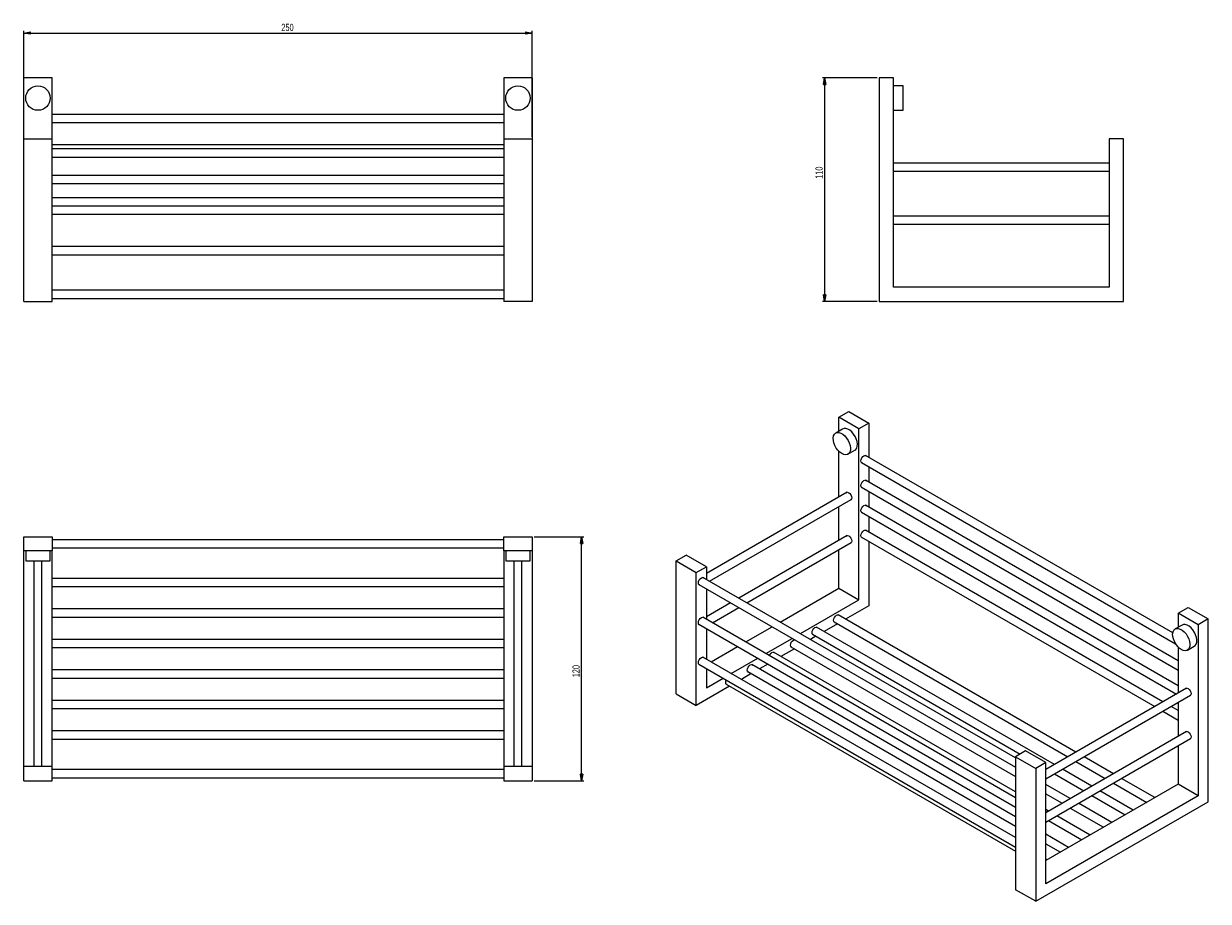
# Model space of a CAD drawing. Header units: millimetres. Extents: x 205 to 787, y 85 to 516.
import ezdxf

# ---------------------------------------------------------------- set-up
doc = ezdxf.new("R2010")
doc.units = ezdxf.units.MM
doc.styles.add('SLDTEXTSTYLE0', font='TXT', dxfattribs={"width": 0.75})
doc.dimstyles.new('SLDDIMSTYLE0', dxfattribs={"dimtxt": 3.5, "dimasz": 3.302, "dimexe": 0, "dimexo": 0.0625, "dimgap": 0.875, "dimtad": 2, "dimrnd": 1e-09, "dimzin": 12, "dimdsep": 46, "dimtxsty": 'SLDTEXTSTYLE0', "dimblk1": 'CLOSED', "dimblk2": 'CLOSED', "dimsah": 1, "dimcen": 0.09, "dimadec": 0, "dimazin": 0, "dimtfac": 1, "dimtofl": 0, "dimtmove": 0, "dimatfit": 3, "dimldrblk": 'CLOSED', "dimfxl": 1, "dimtolj": 1, "dimtzin": 12, "dimarcsym": 0})

# ---------------------------------------------------------------- blocks, each defined once
blk = doc.blocks.new('_CLOSED')
at = {"color": 0, "linetype": 'ByBlock', "lineweight": -2}
for p, q in [((-1, 0.166667), (0, 0)), ((-1, 0.166667), (-1, -0.166667)), ((0, 0), (-1, -0.166667)), ((0, 0), (-1, 0))]:
    blk.add_line(p, q, dxfattribs=at)
blk = doc.blocks.new('*D2')
at = {"color": 7, "linetype": 'Continuous', "lineweight": 0}
for p, q in [((204.91, 460.85), (204.91, 512.85)), ((454.91, 460.85), (454.91, 512.85)), ((204.91, 511.85), (454.91, 511.85))]:
    blk.add_line(p, q, dxfattribs=at)
at = {"color": 7, "linetype": 'Continuous', "lineweight": 0, "xscale": 3.302, "yscale": 3.302, "rotation": 180}
blk.add_blockref('_CLOSED', (204.91, 511.85, -56.4), dxfattribs=at)
at = {"color": 7, "linetype": 'Continuous', "lineweight": 0, "xscale": 3.302, "yscale": 3.302}
blk.add_blockref('_CLOSED', (454.91, 511.85, -56.4), dxfattribs=at)
at = {"color": 7, "linetype": 'Continuous', "lineweight": 0, "insert": (331.58, 516.36), "char_height": 3.5, "attachment_point": 1, "style": 'SLDTEXTSTYLE0'}
blk.add_mtext('250', dxfattribs=at)
blk = doc.blocks.new('*D3')
at = {"color": 7, "linetype": 'Continuous', "lineweight": 0}
for p, q in [((624.59, 489.85), (597.72, 489.85)), ((598.72, 489.85), (598.72, 379.85)), ((624.59, 379.85), (597.72, 379.85))]:
    blk.add_line(p, q, dxfattribs=at)
at = {"color": 7, "linetype": 'Continuous', "lineweight": 0, "xscale": 3.302, "yscale": 3.302}
for p, rotation in [((598.72, 489.85, 0.1), 90), ((598.72, 379.85, 0.1), 270)]:
    blk.add_blockref('_CLOSED', p, dxfattribs=dict(at, rotation=rotation))
at = {"color": 7, "linetype": 'Continuous', "lineweight": 0, "insert": (594.21, 440.16), "char_height": 3.5, "attachment_point": 1, "rotation": 90, "style": 'SLDTEXTSTYLE0'}
blk.add_mtext('110', dxfattribs=at)
blk = doc.blocks.new('*D4')
at = {"color": 7, "linetype": 'Continuous', "lineweight": 0}
for p, q in [((455.91, 264.21), (480.24, 264.21)), ((479.24, 144.21), (479.24, 264.21)), ((455.91, 144.21), (480.24, 144.21))]:
    blk.add_line(p, q, dxfattribs=at)
at = {"color": 7, "linetype": 'Continuous', "lineweight": 0, "xscale": 3.302, "yscale": 3.302}
for p, rotation in [((479.24, 264.21, -54.9), 90), ((479.24, 144.21, -54.9), 270)]:
    blk.add_blockref('_CLOSED', p, dxfattribs=dict(at, rotation=rotation))
at = {"color": 7, "linetype": 'Continuous', "lineweight": 0, "insert": (474.73, 195.08), "char_height": 3.5, "attachment_point": 1, "rotation": 90, "style": 'SLDTEXTSTYLE0'}
blk.add_mtext('120', dxfattribs=at)

msp = doc.modelspace()

# ---------------------------------------------------------------- linework, layer by layer
at = {"color": 7, "linetype": 'Continuous', "lineweight": 15}
for p, q in [((218.909, 489.851), (204.909, 489.851)), ((204.909, 459.851), (204.909, 489.851)), ((218.909, 459.851), (218.909, 489.851)), ((454.909, 489.851), (440.909, 489.851)), ((440.909, 489.851), (440.909, 459.851)), ((454.909, 489.851), (454.909, 459.851)), ((625.585, 489.851), (625.585, 379.851)), ((632.585, 489.851), (625.585, 489.851)), ((632.585, 386.851), (632.585, 489.851)), ((637.385, 485.851), (632.585, 485.851)), ((637.385, 473.851), (637.385, 485.851)), ((440.909, 471.851), (218.909, 471.851)), ((632.585, 473.851), (637.385, 473.851)), ((218.909, 467.851), (440.909, 467.851)), ((204.909, 379.851), (204.909, 459.851)), ((204.909, 459.851), (218.909, 459.851)), ((218.909, 379.851), (218.909, 459.851)), ((440.909, 456.851), (218.909, 456.851)), ((440.909, 454.851), (218.909, 454.851)), ((440.909, 459.851), (440.909, 379.851)), ((440.909, 459.851), (454.909, 459.851)), ((454.909, 459.851), (454.909, 379.851)), ((738.585, 459.851), (738.585, 386.851)), ((745.585, 459.851), (738.585, 459.851)), ((745.585, 379.851), (745.585, 459.851)), ((218.909, 450.851), (440.909, 450.851)), ((738.585, 447.851), (632.585, 447.851)), ((632.585, 443.851), (738.585, 443.851)), ((440.909, 441.851), (218.909, 441.851)), ((218.909, 437.851), (440.909, 437.851)), ((440.909, 430.851), (218.909, 430.851)), ((218.909, 426.851), (440.909, 426.851)), ((218.909, 422.851), (440.909, 422.851)), ((738.585, 421.851), (632.585, 421.851)), ((632.585, 417.851), (738.585, 417.851)), ((440.909, 406.851), (218.909, 406.851)), ((218.909, 402.851), (440.909, 402.851)), ((440.909, 385.351), (218.909, 385.351)), ((738.585, 386.851), (632.585, 386.851)), ((204.909, 379.851), (218.909, 379.851)), ((218.909, 381.351), (440.909, 381.351)), ((454.909, 379.851), (440.909, 379.851)), ((625.585, 379.851), (745.585, 379.851)), ((605.62, 322.964), (610.57, 325.821)), ((615.52, 317.249), (605.62, 322.964)), ((605.62, 316.012), (605.62, 322.964)), ((610.57, 325.821), (620.469, 320.107)), ((607.57, 317.137), (604.176, 315.178)), ((620.469, 320.107), (615.52, 317.249)), ((615.52, 233.145), (615.52, 317.249)), ((620.469, 320.107), (620.469, 303.228)), ((605.62, 283.631), (605.62, 306.322)), ((610.175, 304.785), (613.57, 306.745)), ((769.886, 216.971), (618.769, 304.209)), ((616.77, 300.745), (771.271, 211.553)), ((620.469, 298.609), (620.469, 290.98)), ((772.497, 203.216), (618.769, 291.961)), ((609.795, 286.041), (540.566, 246.076)), ((616.77, 288.497), (772.497, 198.597)), ((620.469, 286.361), (620.469, 278.731)), ((542.093, 242.338), (611.795, 282.577)), ((772.497, 190.968), (618.769, 279.713)), ((605.62, 262.401), (605.62, 279.012)), ((616.77, 276.249), (771.678, 186.822)), ((620.469, 274.113), (620.469, 266.483)), ((204.909, 257.209), (204.909, 264.209)), ((204.909, 264.209), (218.909, 264.209)), ((218.909, 264.209), (218.909, 257.209)), ((440.909, 262.709), (218.909, 262.709)), ((440.909, 257.209), (440.909, 264.209)), ((440.909, 264.209), (454.909, 264.209)), ((454.909, 264.209), (454.909, 257.209)), ((609.795, 264.811), (556.48, 234.033)), ((616.77, 264), (761.07, 180.698)), ((765.07, 183.007), (618.769, 267.465)), ((218.909, 257.209), (204.909, 257.209)), ((204.909, 151.209), (204.909, 257.209)), ((205.909, 257.209), (205.909, 252.409)), ((217.909, 252.409), (217.909, 257.209)), ((218.909, 258.709), (440.909, 258.709)), ((218.909, 151.209), (218.909, 257.209)), ((454.909, 257.209), (440.909, 257.209)), ((440.909, 257.209), (440.909, 151.209)), ((441.909, 257.209), (441.909, 252.409)), ((453.909, 252.409), (453.909, 257.209)), ((454.909, 257.209), (454.909, 151.209)), ((560.48, 231.723), (611.795, 261.346)), ((605.62, 238.86), (605.62, 257.782)), ((620.469, 261.865), (620.469, 230.287)), ((205.909, 252.409), (217.909, 252.409)), ((209.909, 252.409), (209.909, 151.209)), ((213.909, 151.209), (213.909, 252.409)), ((441.909, 252.409), (453.909, 252.409)), ((445.909, 252.409), (445.909, 151.209)), ((449.909, 151.209), (449.909, 252.409)), ((525.717, 252.341), (530.667, 255.198)), ((525.717, 252.341), (535.617, 246.626)), ((525.717, 187.017), (525.717, 252.341)), ((540.566, 249.483), (530.667, 255.198)), ((535.617, 246.626), (540.566, 249.483)), ((535.617, 181.303), (535.617, 246.626)), ((540.566, 249.483), (540.566, 243.219)), ((440.909, 243.709), (218.909, 243.709)), ((218.909, 239.709), (440.909, 239.709)), ((536.866, 240.737), (692.594, 150.837)), ((692.594, 155.456), (538.866, 244.201)), ((576.869, 222.262), (605.62, 238.86)), ((605.62, 238.86), (615.52, 233.145)), ((540.566, 238.601), (540.566, 223.622)), ((586.768, 216.548), (615.52, 233.145)), ((440.909, 228.709), (218.909, 228.709)), ((552.48, 231.723), (540.566, 224.846)), ((543.507, 221.925), (556.48, 229.414)), ((620.469, 230.287), (609.035, 223.686)), ((772.497, 226.628), (777.447, 229.485)), ((777.447, 229.485), (787.347, 223.77)), ((218.909, 224.709), (440.909, 224.709)), ((692.594, 135.859), (538.866, 224.604)), ((605.035, 221.377), (598.428, 217.563)), ((603.335, 222.358), (718.285, 155.999)), ((722.286, 158.308), (605.334, 225.822)), ((782.397, 220.913), (772.497, 226.628)), ((772.497, 226.628), (772.497, 219.676)), ((787.347, 223.77), (782.397, 220.913)), ((787.347, 133.951), (787.347, 223.77)), ((536.866, 221.14), (692.594, 131.24)), ((540.566, 219.004), (540.566, 204.025)), ((559.895, 212.464), (572.868, 219.953)), ((592.728, 216.235), (694.828, 157.294)), ((711.679, 152.185), (594.728, 219.699)), ((774.447, 220.801), (771.053, 218.842)), ((782.397, 220.913), (782.397, 136.809)), ((440.909, 213.709), (218.909, 213.709)), ((218.909, 209.709), (440.909, 209.709)), ((542.922, 202.665), (555.895, 210.155)), ((569.795, 206.749), (582.768, 214.238)), ((582.121, 210.112), (692.594, 146.337)), ((594.428, 215.254), (591.719, 213.69)), ((772.497, 209.986), (772.497, 187.295)), ((777.053, 208.449), (780.447, 210.409)), ((692.594, 116.262), (538.866, 205.007)), ((552.822, 196.951), (565.795, 204.44)), ((692.594, 138.71), (573.515, 207.453)), ((583.821, 209.131), (577.215, 205.317)), ((440.909, 198.709), (218.909, 198.709)), ((536.866, 201.543), (692.594, 111.643)), ((540.566, 199.407), (540.566, 189.876)), ((692.594, 126.464), (562.908, 201.33)), ((570.745, 201.582), (566.608, 199.194)), ((218.909, 194.709), (440.909, 194.709)), ((540.566, 189.876), (548.821, 194.641)), ((562.608, 196.884), (557.772, 194.093)), ((560.908, 197.866), (692.594, 121.845)), ((525.717, 187.017), (535.617, 181.303)), ((552.002, 190.761), (535.617, 181.303)), ((550.301, 191.743), (692.594, 109.599)), ((776.672, 189.705), (707.443, 149.74)), ((440.909, 183.709), (218.909, 183.709)), ((707.443, 145.121), (778.672, 186.24)), ((772.497, 178.719), (769.071, 180.698)), ((772.497, 182.676), (772.497, 166.064)), ((218.909, 179.709), (440.909, 179.709)), ((765.07, 178.388), (772.497, 174.101)), ((440.909, 168.709), (218.909, 168.709)), ((218.909, 164.709), (440.909, 164.709)), ((776.672, 168.475), (707.443, 128.51)), ((707.443, 123.891), (778.672, 165.01)), ((697.544, 158.862), (692.594, 156.005)), ((707.443, 153.147), (697.544, 158.862)), ((772.497, 161.446), (772.497, 142.524)), ((692.594, 156.005), (702.494, 150.29)), ((692.594, 156.005), (692.594, 90.681)), ((707.443, 153.147), (702.494, 150.29)), ((707.443, 93.54), (707.443, 153.147)), ((722.286, 153.689), (736.673, 145.383)), ((740.673, 147.693), (726.286, 155.999)), ((218.909, 151.209), (204.909, 151.209)), ((204.909, 144.209), (204.909, 151.209)), ((218.909, 144.209), (218.909, 151.209)), ((440.909, 149.709), (218.909, 149.709)), ((218.909, 145.709), (440.909, 145.709)), ((454.909, 151.209), (440.909, 151.209)), ((440.909, 151.209), (440.909, 144.209)), ((454.909, 151.209), (454.909, 144.209)), ((702.494, 150.29), (702.494, 84.966)), ((707.443, 150.011), (707.679, 149.875)), ((711.679, 147.566), (726.066, 139.26)), ((730.067, 141.57), (715.679, 149.875)), ((204.909, 144.209), (218.909, 144.209)), ((440.909, 144.209), (454.909, 144.209)), ((772.497, 142.524), (707.443, 104.969)), ((719.46, 135.447), (707.443, 142.384)), ((740.673, 143.074), (757.062, 133.613)), ((761.062, 135.923), (744.674, 145.383)), ((782.397, 136.809), (772.497, 142.524)), ((707.443, 137.765), (715.46, 133.137)), ((782.397, 136.809), (707.443, 93.54)), ((730.067, 136.951), (746.455, 127.49)), ((750.455, 129.8), (734.067, 139.26)), ((702.494, 84.966), (787.347, 133.951)), ((708.853, 129.324), (707.443, 130.138)), ((719.46, 130.828), (735.849, 121.367)), ((739.849, 123.677), (723.46, 133.137)), ((708.853, 124.705), (725.242, 115.244)), ((729.242, 117.553), (712.854, 127.014)), ((718.636, 111.43), (707.443, 117.892)), ((707.443, 113.273), (714.635, 109.121)), ((708.029, 105.307), (707.443, 105.645)), ((702.494, 84.966), (692.594, 90.681))]:
    msp.add_line(p, q, dxfattribs=at)
at = {"color": 7, "linetype": 'Continuous', "lineweight": 15, "flags": 128}
for points in [[(607.176, 305.083), (606.197, 305.779), (605.272, 306.703), (604.449, 307.803), (603.773, 309.021), (603.28, 310.29), (602.998, 311.543), (602.94, 312.712), (603.111, 313.733), (603.502, 314.552), (604.09, 315.125), (604.844, 315.421), (605.725, 315.423), (606.683, 315.132), (607.668, 314.564), (608.627, 313.748), (609.507, 312.729), (610.262, 311.562), (610.85, 310.31), (611.24, 309.041), (611.411, 307.822), (611.354, 306.719), (611.071, 305.792), (610.579, 305.092), (609.903, 304.654), (609.08, 304.504), (608.154, 304.65), (607.176, 305.083)], [(613.57, 306.745), (613.973, 307.051), (614.466, 307.752), (614.748, 308.678), (614.805, 309.781), (614.634, 311), (614.244, 312.27), (613.656, 313.522), (612.901, 314.689), (612.021, 315.707), (611.062, 316.523), (610.077, 317.092), (609.119, 317.383), (608.238, 317.38), (607.57, 317.137)], [(617.22, 300.485), (616.969, 300.572), (616.655, 300.933), (616.545, 301.51), (616.655, 302.214), (616.969, 302.939), (617.44, 303.573), (617.994, 304.021), (618.549, 304.214), (619.019, 304.122), (619.219, 303.949)], [(617.22, 288.237), (616.969, 288.324), (616.655, 288.685), (616.545, 289.262), (616.655, 289.966), (616.969, 290.691), (617.44, 291.325), (617.994, 291.773), (618.549, 291.966), (619.019, 291.874), (619.219, 291.701)], [(609.345, 285.781), (609.545, 285.954), (610.015, 286.045), (610.57, 285.853), (611.125, 285.405), (611.595, 284.771), (611.909, 284.046), (612.019, 283.342), (611.909, 282.765), (611.595, 282.403), (611.345, 282.317)], [(617.22, 275.989), (616.969, 276.075), (616.655, 276.437), (616.545, 277.014), (616.655, 277.718), (616.969, 278.443), (617.44, 279.077), (617.994, 279.525), (618.549, 279.718), (619.019, 279.626), (619.219, 279.453)], [(609.345, 264.551), (609.545, 264.724), (610.015, 264.815), (610.57, 264.623), (611.125, 264.175), (611.595, 263.541), (611.909, 262.816), (612.019, 262.112), (611.909, 261.535), (611.595, 261.173), (611.345, 261.087)], [(617.22, 263.741), (616.969, 263.827), (616.655, 264.189), (616.545, 264.766), (616.655, 265.47), (616.969, 266.195), (617.44, 266.829), (617.994, 267.277), (618.549, 267.469), (619.019, 267.378), (619.219, 267.205)], [(537.317, 240.477), (537.066, 240.563), (536.752, 240.925), (536.642, 241.502), (536.752, 242.206), (537.066, 242.931), (537.537, 243.565), (538.091, 244.013), (538.646, 244.205), (539.116, 244.114), (539.316, 243.941)], [(537.317, 220.88), (537.066, 220.966), (536.752, 221.328), (536.642, 221.905), (536.752, 222.609), (537.066, 223.334), (537.537, 223.968), (538.091, 224.416), (538.646, 224.609), (539.116, 224.517), (539.316, 224.344)], [(603.785, 222.098), (603.534, 222.185), (603.22, 222.547), (603.11, 223.124), (603.22, 223.828), (603.534, 224.552), (604.005, 225.187), (604.559, 225.634), (605.114, 225.827), (605.584, 225.736), (605.784, 225.563)], [(593.178, 215.975), (592.928, 216.062), (592.614, 216.424), (592.503, 217), (592.614, 217.705), (592.928, 218.429), (593.398, 219.064), (593.953, 219.511), (594.508, 219.704), (594.978, 219.613), (595.178, 219.439)], [(774.053, 208.746), (773.075, 209.443), (772.149, 210.367), (771.326, 211.467), (770.65, 212.685), (770.157, 213.954), (769.875, 215.207), (769.817, 216.376), (769.989, 217.397), (770.379, 218.216), (770.967, 218.789), (771.722, 219.085), (772.602, 219.087), (773.56, 218.796), (774.545, 218.227), (775.504, 217.412), (776.384, 216.393), (777.139, 215.226), (777.727, 213.974), (778.117, 212.704), (778.288, 211.485), (778.231, 210.383), (777.949, 209.456), (777.456, 208.755), (776.78, 208.318), (775.957, 208.168), (775.031, 208.314), (774.053, 208.746)], [(780.447, 210.409), (780.85, 210.715), (781.343, 211.416), (781.625, 212.342), (781.683, 213.445), (781.511, 214.664), (781.121, 215.934), (780.533, 217.186), (779.778, 218.352), (778.898, 219.371), (777.94, 220.187), (776.955, 220.755), (775.996, 221.046), (775.116, 221.044), (774.447, 220.801)], [(582.571, 209.852), (582.321, 209.939), (582.007, 210.301), (581.897, 210.877), (582.007, 211.582), (582.321, 212.306), (582.792, 212.94), (583.346, 213.388), (583.901, 213.581), (583.906, 213.581)], [(537.317, 201.283), (537.066, 201.369), (536.752, 201.731), (536.642, 202.308), (536.752, 203.012), (537.066, 203.737), (537.537, 204.371), (538.091, 204.819), (538.646, 205.012), (539.116, 204.92), (539.316, 204.747)], [(571.507, 205.761), (571.715, 206.183), (572.185, 206.817), (572.74, 207.265), (573.294, 207.458), (573.765, 207.367), (573.965, 207.193)], [(561.358, 197.606), (561.108, 197.693), (560.794, 198.054), (560.683, 198.631), (560.794, 199.336), (561.108, 200.06), (561.578, 200.694), (562.133, 201.142), (562.688, 201.335), (563.158, 201.243), (563.358, 201.07)], [(550.752, 191.483), (550.501, 191.57), (550.187, 191.931), (550.077, 192.508), (550.187, 193.213), (550.393, 193.734)], [(776.222, 189.445), (776.422, 189.618), (776.892, 189.709), (777.447, 189.516), (778.002, 189.069), (778.472, 188.435), (778.786, 187.71), (778.897, 187.006), (778.786, 186.429), (778.472, 186.067), (778.222, 185.981)], [(776.222, 168.215), (776.422, 168.388), (776.892, 168.479), (777.447, 168.286), (778.002, 167.839), (778.472, 167.204), (778.786, 166.48), (778.897, 165.776), (778.786, 165.199), (778.472, 164.837), (778.222, 164.751)]]:
    msp.add_lwpolyline(points, dxfattribs=at)
at = {"color": 7, "linetype": 'Continuous', "lineweight": 15}
for centre in [(211.909, 479.851), (447.909, 479.851)]:
    msp.add_circle(centre, 6, dxfattribs=at)

# ---------------------------------------------------------------- dimensions: what is measured, and where the dimension line sits
at = {"color": 7, "linetype": 'Continuous', "lineweight": 0}
dim = msp.add_linear_dim(base=(454.909, 511.851), p1=(204.909, 459.851), p2=(454.909, 459.851), dimstyle='SLDDIMSTYLE0', dxfattribs=at)
dim.commit()
dim.dimension.update_dxf_attribs({"geometry": '*D2', "text_midpoint": (335.454, 511.851), "dimtype": 160})
for base, p1, p2, picture, middle in [((598.722, 379.851), (625.585, 489.851), (625.585, 379.851), '*D3', (598.722, 444.041)), ((479.24, 264.209), (454.909, 144.209), (454.909, 264.209), '*D4', (479.24, 198.954))]:
    dim = msp.add_linear_dim(base=base, p1=p1, p2=p2, angle=90, dimstyle='SLDDIMSTYLE0', dxfattribs=at)
    dim.commit()
    dim.dimension.update_dxf_attribs({"geometry": picture, "text_midpoint": middle, "dimtype": 160})

doc.saveas('drawing.dxf')
